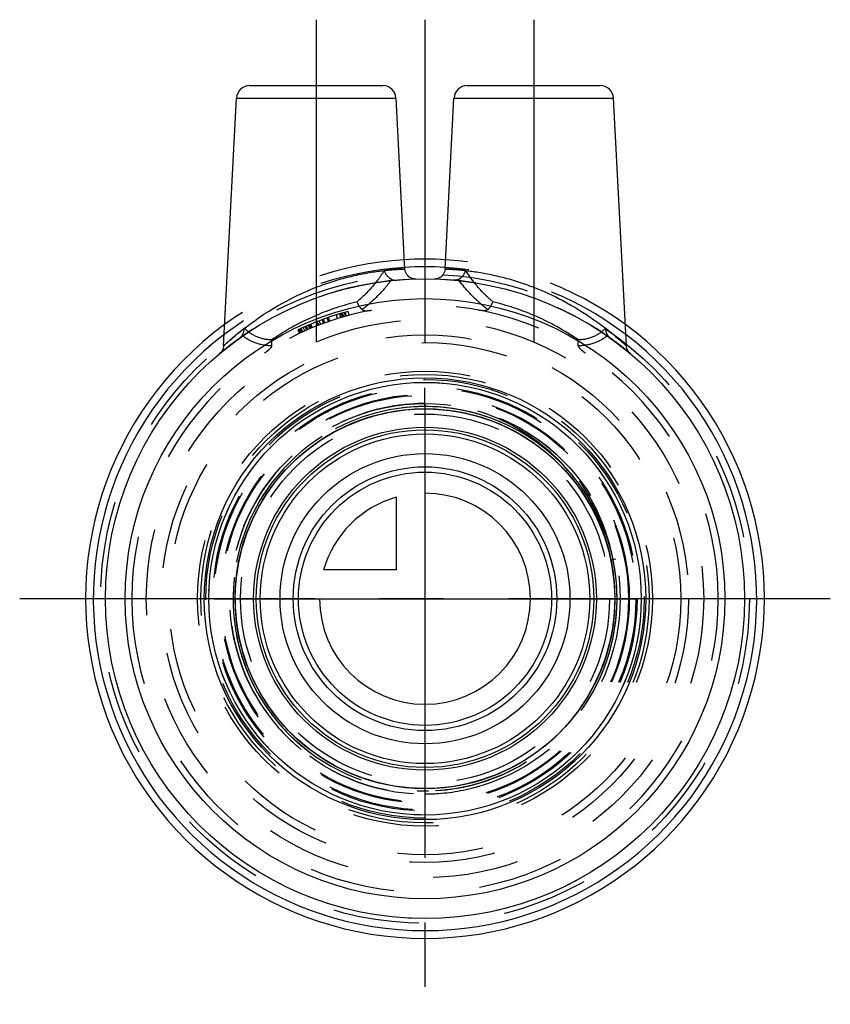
# Model space of a CAD drawing. Header units: millimetres. Extents: x 469.2 to 530.8, y 462.7 to 537.3.
import ezdxf

# ---------------------------------------------------------------- set-up
doc = ezdxf.new("R2010")
doc.units = ezdxf.units.MM
doc.header["$LTSCALE"] = 65.185185
doc.linetypes.add('CENTER', pattern=[0.6, 0.375, -0.075, 0.075, -0.075])
doc.linetypes.add('HIDDEN', pattern=[0.2, 0.1, -0.1])
for name, color, linetype in [('ACHSEN_S', 7, 'CONTINUOUS'), ('FASEN', 7, 'CONTINUOUS'), ('KOERPER', 7, 'CONTINUOUS'), ('KONST.EL_MIT_GEO', 7, 'CONTINUOUS'), ('KURVEN', 7, 'CONTINUOUS')]:
    doc.layers.add(name, color=color, linetype=linetype)

msp = doc.modelspace()

# ---------------------------------------------------------------- linework, layer by layer
at = {"layer": 'ACHSEN_S', "color": 2, "linetype": 'CENTER'}
for p, q in [((500, 537.325), (500, 462.675)), ((530.75, 493.425), (469.25, 493.425))]:
    msp.add_line(p, q, dxfattribs=at)
at = {"layer": 'FASEN', "color": 7, "linetype": 'Continuous'}
for radius in [24.25, 22.75]:
    msp.add_circle((500, 493.425), radius, dxfattribs=at)
at = {"layer": 'KOERPER', "color": 2, "linetype": 'CENTER'}
for p, q in [((491.75, 537.325), (491.75, 509.626)), ((508.25, 537.325), (508.25, 508.044))]:
    msp.add_line(p, q, dxfattribs=at)
at = {"layer": 'KOERPER', "color": 8, "linetype": 'HIDDEN'}
for p, q in [((498.391, 507.735), (499.533, 507.817)), ((499.533, 507.817), (500.677, 507.809)), ((499.604, 507.82), (500.748, 507.806)), ((500, 507.995), (500, 508.225)), ((502.945, 507.521), (504.054, 507.242)), ((503.015, 507.506), (504.123, 507.222)), ((508.17, 505.283), (509.086, 504.597)), ((508.229, 505.242), (509.141, 504.551)), ((513.944, 497.019), (514.186, 495.901)), ((513.962, 496.949), (514.198, 495.83)), ((513.991, 496.892), (514.099, 496.355)), ((514.49, 496.436), (514.099, 496.355)), ((514.099, 496.355), (514.209, 495.76)), ((514.186, 495.901), (514.337, 494.767)), ((514.198, 495.83), (514.344, 494.695)), ((514.337, 494.767), (514.399, 493.624)), ((514.344, 494.695), (514.399, 493.552)), ((514.399, 493.552), (514.364, 492.409)), ((514.399, 493.624), (514.369, 492.48)), ((514.364, 492.409), (514.238, 491.272)), ((514.369, 492.48), (514.249, 491.343)), ((488.216, 485.148), (487.596, 486.11)), ((488.91, 484.239), (488.216, 485.148)), ((489.675, 483.388), (488.91, 484.239)), ((490.504, 482.6), (489.675, 483.388)), ((490.912, 482.255), (490.451, 482.646)), ((491.394, 481.88), (490.504, 482.6)), ((492.217, 481.31), (491.28, 481.966)), ((501.074, 479.065), (499.931, 479.025))]:
    msp.add_line(p, q, dxfattribs=at)
for points in [[(485.917, 490.422), (485.723, 491.55), (485.619, 492.689), (485.606, 493.833), (485.684, 494.975), (485.852, 496.106), (486.109, 497.221), (486.455, 498.312), (486.885, 499.372), (487.399, 500.394), (487.992, 501.373), (488.661, 502.301), (489.401, 503.173), (490.208, 503.984), (491.078, 504.728), (492.003, 505.4), (492.979, 505.997), (493.999, 506.515), (495.057, 506.95), (496.147, 507.3), (497.26, 507.562), (498.391, 507.735)], [(485.902, 490.493), (485.713, 491.621), (485.615, 492.761), (485.608, 493.905), (485.692, 495.046), (485.865, 496.177), (486.129, 497.29), (486.479, 498.38), (486.915, 499.437), (487.434, 500.457), (488.032, 501.433), (488.705, 502.357), (489.45, 503.226), (490.261, 504.032), (491.134, 504.772), (492.063, 505.44), (493.042, 506.032), (494.065, 506.545), (495.125, 506.975), (496.216, 507.319), (497.331, 507.576), (498.463, 507.743), (499.604, 507.82)], [(500.677, 507.809), (501.816, 507.71), (502.945, 507.521)], [(500.748, 507.806), (501.888, 507.701), (503.015, 507.506)], [(503.993, 507.676), (504.567, 507.487), (505.634, 507.064), (506.665, 506.559), (507.651, 505.977), (508.588, 505.32)], [(504.054, 507.242), (505.139, 506.877), (506.19, 506.427), (507.203, 505.894), (508.17, 505.283)], [(504.123, 507.222), (505.206, 506.851), (506.255, 506.395), (507.265, 505.858), (508.229, 505.242)], [(508.588, 505.32), (509.469, 504.594), (510.29, 503.802)], [(509.086, 504.597), (509.944, 503.84), (510.739, 503.018), (511.467, 502.135), (512.122, 501.197), (512.701, 500.21), (513.2, 499.181), (513.615, 498.115), (513.944, 497.019)], [(509.141, 504.551), (509.996, 503.79), (510.787, 502.964), (511.51, 502.078), (512.161, 501.137), (512.735, 500.147), (513.228, 499.115), (513.638, 498.047), (513.962, 496.949)], [(510.29, 503.802), (511.046, 502.95), (511.731, 502.044), (512.344, 501.087), (512.878, 500.088), (513.333, 499.051), (513.704, 497.983), (513.991, 496.892)], [(514.209, 495.76), (514.35, 494.625), (514.4, 493.482), (514.359, 492.338), (514.227, 491.202), (514.006, 490.079), (513.696, 488.978), (513.3, 487.905), (512.82, 486.866), (512.258, 485.869), (511.62, 484.92), (510.908, 484.024), (510.127, 483.188), (509.283, 482.416), (508.379, 481.714), (507.423, 481.086), (506.42, 480.535), (505.377, 480.066), (504.299, 479.682), (503.195, 479.384), (502.07, 479.175), (500.932, 479.055), (499.788, 479.027)], [(514.249, 491.343), (514.038, 490.218), (513.739, 489.114), (513.354, 488.037), (512.884, 486.993), (512.333, 485.991), (511.704, 485.035), (511.001, 484.133), (510.228, 483.289), (509.391, 482.509), (508.495, 481.798), (507.545, 481.16), (506.547, 480.6), (505.509, 480.12), (504.435, 479.725), (503.333, 479.416), (502.211, 479.196), (501.074, 479.065)], [(491.28, 481.966), (490.398, 482.694), (489.576, 483.49), (488.82, 484.349), (488.135, 485.265), (487.525, 486.233), (486.993, 487.246), (486.544, 488.298), (486.179, 489.383), (485.902, 490.493)], [(490.451, 482.646), (489.626, 483.438), (488.866, 484.293), (488.176, 485.206), (487.561, 486.171), (487.024, 487.181), (486.569, 488.231), (486.199, 489.314), (485.917, 490.422)], [(499.931, 479.025), (498.788, 479.076), (497.652, 479.218), (496.532, 479.449), (495.433, 479.768), (494.364, 480.174), (493.329, 480.663), (492.337, 481.233), (491.394, 481.88)], [(499.788, 479.027), (498.646, 479.089), (497.512, 479.242), (496.394, 479.484), (495.298, 479.814), (494.233, 480.23), (493.203, 480.73), (492.217, 481.31)]]:
    msp.add_lwpolyline(points, dxfattribs=at)
for radius in [24.25, 16.405, 14.8]:
    msp.add_circle((500, 493.425), radius, dxfattribs=at)
at = {"layer": 'KOERPER', "color": 7, "linetype": 'Continuous'}
for radius in [14.405, 13]:
    msp.add_circle((500, 493.425), radius, dxfattribs=at)
at = {"layer": 'KOERPER', "color": 8, "linetype": 'HIDDEN'}
for centre, radius, start, end in [((499.995, 493.424), 14.565, 92.11172, 227.45487), ((500.001, 493.43), 14.565, 71.11533, 39.62437), ((499.998, 493.426), 14.798, 93.12287, 161.47895), ((500, 493.443), 14.782, 90.00189, 93.1289), ((499.993, 493.376), 14.619, 75.05374, 88.67195), ((499.994, 493.405), 14.591, 71.61733, 75.02864), ((499.965, 493.356), 14.647, 54.08585, 71.56974), ((499.989, 493.411), 14.587, 39.02224, 54.53113), ((499.957, 493.38), 14.632, 39.07852, 54.00502), ((499.823, 493.752), 14.681, 10.34754, 46.35565), ((500, 493.425), 14.57, 13.04397, 39.1689), ((499.967, 493.436), 14.765, 158.67802, 161.01102), ((499.938, 493.785), 14.562, 10.30185, 13.30532), ((499.98, 493.421), 14.591, 6.2136, 13.53795), ((500.016, 493.429), 14.553, 8.31668, 11.73679), ((499.922, 493.425), 14.647, 351.7843, 8.77471), ((499.95, 493.425), 14.619, 352.57028, 7.49284), ((500, 493.425), 22.25, 180, 360), ((500.016, 493.428), 14.816, 188.11576, 194.64941), ((500, 493.425), 14.57, 273.16774, 353.04337), ((500.02, 493.429), 14.591, 190.68565, 194.09696), ((500.076, 493.458), 14.652, 192.53306, 211.62843), ((500.067, 493.453), 14.872, 194.69172, 210.96431), ((500.06, 493.474), 14.876, 211.0459, 227.31318), ((500.039, 493.456), 14.619, 211.70072, 226.62328), ((500.014, 493.44), 14.591, 225.34404, 230.05969), ((499.996, 493.421), 14.795, 227.35704, 230.62854), ((499.99, 493.412), 14.553, 227.44711, 234.29202), ((499.995, 493.454), 14.599, 274.48228, 284.71027), ((500, 493.442), 14.587, 267.642, 271.05381), ((500, 493.434), 14.809, 269.87135, 272.94393), ((499.992, 493.472), 14.847, 273.162, 286.20191)]:
    msp.add_arc(centre, radius, start, end, dxfattribs=at)
for points in [[(504.083, 507.411), (502.424, 507.896), (500.65, 508.083), (498.927, 507.955)], [(508.722, 505.096), (507.337, 506.131), (505.742, 506.927), (504.083, 507.411)], [(509.965, 504.369), (508.712, 505.503), (507.245, 506.435), (505.687, 507.089)], [(508.985, 504.895), (508.898, 504.963), (508.81, 505.03), (508.722, 505.096)]]:
    msp.add_open_spline(points, degree=3, dxfattribs=at)
at = {"layer": 'KONST.EL_MIT_GEO', "color": 7, "linetype": 'Continuous'}
for p, q in [((486.699, 532.325), (496.801, 532.325)), ((503.199, 532.325), (513.301, 532.325)), ((484.716, 512.596), (485.7, 531.377)), ((485.7, 531.377), (497.8, 531.377)), ((498.479, 518.422), (497.8, 531.377)), ((501.521, 518.422), (502.2, 531.377)), ((502.2, 531.377), (514.3, 531.377)), ((515.284, 512.589), (514.3, 531.377))]:
    msp.add_line(p, q, dxfattribs=at)
at = {"layer": 'KONST.EL_MIT_GEO', "color": 8, "linetype": 'HIDDEN'}
for p, q in [((493.834, 514.804), (493.751, 515.092)), ((493.98, 514.845), (493.899, 515.134)), ((494.036, 514.861), (493.956, 515.15)), ((494.241, 514.917), (494.164, 515.207)), ((491.873, 514.137), (491.763, 514.417)), ((491.907, 514.151), (491.798, 514.43)), ((491.935, 514.162), (491.827, 514.442)), ((492.085, 514.22), (491.978, 514.5)), ((492.299, 514.3), (492.195, 514.581)), ((492.373, 514.327), (492.27, 514.609)), ((492.406, 514.339), (492.303, 514.621)), ((492.672, 514.433), (492.573, 514.717)), ((492.759, 514.464), (492.661, 514.747)), ((492.772, 514.468), (492.675, 514.752)), ((493.371, 514.665), (493.282, 514.951)), ((493.621, 514.741), (493.535, 515.029)), ((493.733, 514.774), (493.648, 515.062)), ((493.805, 514.795), (493.722, 515.083)), ((490.343, 513.803), (490.471, 513.531)), ((490.57, 513.578), (490.443, 513.85)), ((490.667, 513.623), (490.541, 513.895)), ((490.555, 513.902), (490.681, 513.629)), ((490.72, 513.647), (490.595, 513.92)), ((490.889, 513.724), (490.766, 513.998)), ((491.029, 513.786), (490.908, 514.061)), ((491.077, 513.807), (490.956, 514.082)), ((491.12, 513.826), (491, 514.101)), ((491.272, 513.892), (491.155, 514.168)), ((491.308, 513.907), (491.191, 514.183)), ((491.32, 513.912), (491.203, 514.188)), ((491.379, 513.937), (491.263, 514.214)), ((491.438, 513.962), (491.322, 514.238)), ((491.46, 513.971), (491.345, 514.248))]:
    msp.add_line(p, q, dxfattribs=at)
at = {"layer": 'KONST.EL_MIT_GEO', "color": 7, "linetype": 'Continuous'}
for points in [[(499.301, 517.665), (499.189, 517.67), (499.077, 517.69), (498.97, 517.726), (498.868, 517.777), (498.775, 517.842), (498.692, 517.919), (498.621, 518.008), (498.563, 518.105), (498.519, 518.21), (498.491, 518.32), (498.479, 518.423)], [(501.521, 518.423), (501.509, 518.32), (501.481, 518.21), (501.437, 518.105), (501.379, 518.008), (501.308, 517.919), (501.225, 517.842), (501.132, 517.777), (501.03, 517.726), (500.923, 517.69), (500.811, 517.67), (500.699, 517.665)], [(484.716, 512.588), (484.713, 512.554), (484.692, 512.431), (484.651, 512.313), (484.593, 512.203), (484.519, 512.103), (484.43, 512.017)], [(515.57, 512.017), (515.481, 512.103), (515.407, 512.203), (515.349, 512.313), (515.308, 512.431), (515.287, 512.554), (515.284, 512.588)]]:
    msp.add_lwpolyline(points, dxfattribs=at)
at = {"layer": 'KONST.EL_MIT_GEO', "color": 8, "linetype": 'HIDDEN'}
for radius in [24.607, 21.143, 20, 19.414, 17.25, 17, 16.625, 16.086, 15.5, 15.43, 14]:
    msp.add_circle((500, 493.425), radius, dxfattribs=at)
at = {"layer": 'KONST.EL_MIT_GEO', "color": 7, "linetype": 'Continuous'}
for radius in [16.75, 16.405, 12.5, 11, 10]:
    msp.add_circle((500, 493.425), radius, dxfattribs=at)
for centre, radius, start, end in [((486.699, 531.325), 1, 89.99993, 177), ((496.801, 531.325), 1, 3.00001, 90.00007), ((503.199, 531.325), 1, 89.99993, 176.99999), ((513.301, 531.325), 1, 3, 90.00007), ((500, 493.425), 25.75, 86.48276, 93.51724), ((500, 493.425), 25.164, 86.51124, 93.48876), ((500, 493.425), 25.75, 126.1935, 53.8065), ((500, 493.425), 25.164, 127.28266, 52.71734), ((499.121, 495.168), 23.764, 47.14413, 48.11743)]:
    msp.add_arc(centre, radius, start, end, dxfattribs=at)
at = {"layer": 'KONST.EL_MIT_GEO', "color": 8, "linetype": 'HIDDEN'}
for centre, radius, start, end in [((500, 493.425), 25.75, 93.51724, 126.1935), ((500, 493.425), 25.75, 53.8065, 86.48276), ((500, 493.425), 25.164, 93.48876, 127.28266), ((500, 493.425), 25.164, 52.71734, 86.51124), ((500, 493.425), 24.25, 91.65344, 129.94582), ((500, 493.425), 24.25, 50.05472, 88.3466), ((499.25, 497.407), 19.039, 103.36117, 113.1985), ((500.75, 497.406), 19.039, 66.80174, 76.6386), ((500, 493.425), 22.25, 0, 180), ((500, 493.425), 22.55, 105.03289, 115.32394), ((500.397, 496.566), 19.951, 55.6747, 66.82006), ((500, 493.425), 14.8, 90, 270)]:
    msp.add_arc(centre, radius, start, end, dxfattribs=at)
at = {"layer": 'KONST.EL_MIT_GEO', "color": 7, "linetype": 'Continuous'}
for points, knots in [([(491.75, 517.036), (492.165, 517.197), (492.99, 517.489), (494.214, 517.836), (495.365, 518.088), (496.254, 518.231), (496.887, 518.309), (497.29, 518.35), (497.638, 518.379), (497.929, 518.398), (498.157, 518.411), (498.31, 518.416), (498.397, 518.421), (498.442, 518.419), (498.461, 518.426), (498.478, 518.42), (498.479, 518.423)], [0, 0, 0, 0, 0.193417, 0.380036, 0.552893, 0.704981, 0.771258, 0.830096, 0.880917, 0.923204, 0.956547, 0.980603, 0.989072, 0.99514, 0.998785, 1, 1, 1, 1]), ([(501.521, 518.423), (501.52, 518.421), (501.542, 518.425), (501.556, 518.42), (501.604, 518.421), (501.689, 518.416), (501.843, 518.411), (502.071, 518.398), (502.362, 518.379), (502.71, 518.35), (503.113, 518.309), (503.746, 518.231), (504.635, 518.088), (505.786, 517.836), (507.01, 517.489), (507.835, 517.197), (508.25, 517.036)], [0, 0, 0, 0, 0.001214, 0.004858, 0.010925, 0.019394, 0.043448, 0.076792, 0.119078, 0.169899, 0.228738, 0.295016, 0.447106, 0.619966, 0.806587, 1, 1, 1, 1]), ([(485.074, 512.914), (485.417, 513.22), (487.424, 514.905), (489.736, 516.251), (491.75, 517.036)], [0, 0, 0, 0, 0.175234, 1, 1, 1, 1]), ([(508.25, 517.036), (509.005, 516.741), (511.419, 515.636), (513.615, 514.089), (514.986, 512.86)], [0, 0, 0, 0, 0.305489, 1, 1, 1, 1]), ([(484.716, 512.588), (484.712, 512.578), (484.77, 512.648), (484.812, 512.671), (484.939, 512.796), (485.023, 512.868), (485.074, 512.914)], [0, 0, 0, 0, 0.065456, 0.258988, 0.573886, 1, 1, 1, 1])]:
    msp.add_open_spline(points, degree=3, knots=knots, dxfattribs=at)
at = {"layer": 'KONST.EL_MIT_GEO', "color": 8, "linetype": 'HIDDEN'}
for points, knots in [([(496.917, 518.311), (496.783, 518.098), (496.188, 517.228), (495.455, 516.456), (494.85, 515.93)], [0, 0, 0, 0, 0.239151, 1, 1, 1, 1]), ([(498.479, 518.423), (498.473, 518.429), (498.432, 518.412), (498.363, 518.425), (498.233, 518.411), (498.06, 518.406), (497.837, 518.392), (497.451, 518.365), (497.139, 518.336), (496.917, 518.311)], [0, 0, 0, 0, 0.016256, 0.064952, 0.145662, 0.257763, 0.400435, 0.572663, 1, 1, 1, 1]), ([(497.473, 517.63), (497.408, 517.66), (497.155, 517.822), (496.982, 518.094), (496.917, 518.311)], [0, 0, 0, 0, 0.240535, 1, 1, 1, 1]), ([(503.083, 518.311), (502.861, 518.336), (502.55, 518.365), (502.163, 518.392), (501.941, 518.406), (501.766, 518.412), (501.639, 518.422), (501.565, 518.416), (501.529, 518.426), (501.521, 518.423)], [0, 0, 0, 0, 0.427327, 0.599551, 0.742223, 0.854325, 0.935037, 0.983738, 1, 1, 1, 1]), ([(502.527, 517.63), (502.592, 517.66), (502.845, 517.822), (503.018, 518.094), (503.083, 518.311)], [0, 0, 0, 0, 0.240533, 1, 1, 1, 1]), ([(505.15, 515.93), (504.942, 516.111), (504.17, 516.828), (503.495, 517.652), (503.083, 518.311)], [0, 0, 0, 0, 0.261969, 1, 1, 1, 1]), ([(497.473, 517.63), (497.325, 517.424), (496.665, 516.58), (495.874, 515.843), (495.23, 515.342)], [0, 0, 0, 0, 0.237554, 1, 1, 1, 1]), ([(504.77, 515.342), (504.547, 515.515), (503.723, 516.197), (502.987, 516.99), (502.527, 517.63)], [0, 0, 0, 0, 0.263404, 1, 1, 1, 1]), ([(495.23, 515.342), (495.192, 515.377), (495.032, 515.55), (494.917, 515.76), (494.85, 515.93)], [0, 0, 0, 0, 0.223309, 1, 1, 1, 1]), ([(504.77, 515.342), (504.809, 515.377), (504.968, 515.55), (505.083, 515.76), (505.15, 515.93)], [0, 0, 0, 0, 0.223311, 1, 1, 1, 1]), ([(495.23, 515.342), (495.314, 515.266), (495.583, 515.25), (495.811, 515.277), (495.934, 515.3)], [0, 0, 0, 0, 0.473994, 1, 1, 1, 1]), ([(504.77, 515.342), (504.686, 515.266), (504.417, 515.25), (504.189, 515.277), (504.066, 515.3)], [0, 0, 0, 0, 0.474005, 1, 1, 1, 1]), ([(491.75, 514.906), (491.445, 514.776), (490.269, 514.237), (489.147, 513.583), (488.353, 513.042)], [0, 0, 0, 0, 0.256716, 1, 1, 1, 1]), ([(486.299, 513.932), (486.081, 513.763), (485.773, 513.516), (485.394, 513.194), (485.165, 512.996), (484.983, 512.83), (484.842, 512.711), (484.768, 512.627), (484.721, 512.6), (484.716, 512.588)], [0, 0, 0, 0, 0.399353, 0.570005, 0.717067, 0.837058, 0.926255, 0.981366, 1, 1, 1, 1]), ([(488.353, 513.042), (487.955, 513.06), (487.187, 513.214), (486.55, 513.671), (486.299, 513.932)], [0, 0, 0, 0, 0.523786, 1, 1, 1, 1]), ([(513.701, 513.932), (513.45, 513.671), (512.813, 513.214), (512.045, 513.06), (511.647, 513.042)], [0, 0, 0, 0, 0.476219, 1, 1, 1, 1]), ([(515.284, 512.588), (515.25, 512.626), (515.098, 512.751), (514.796, 513.037), (514.305, 513.451), (513.919, 513.763), (513.701, 513.932)], [0, 0, 0, 0, 0.073816, 0.283015, 0.600689, 1, 1, 1, 1]), ([(488.37, 512.597), (487.947, 512.61), (487.138, 512.737), (486.422, 513.145), (486.132, 513.391)], [0, 0, 0, 0, 0.526697, 1, 1, 1, 1]), ([(488.37, 512.597), (488.375, 512.631), (488.387, 512.779), (488.373, 512.929), (488.353, 513.042)], [0, 0, 0, 0, 0.227797, 1, 1, 1, 1]), ([(511.63, 512.597), (511.625, 512.631), (511.613, 512.779), (511.627, 512.929), (511.647, 513.042)], [0, 0, 0, 0, 0.227804, 1, 1, 1, 1]), ([(513.868, 513.391), (513.578, 513.146), (512.862, 512.737), (512.053, 512.61), (511.63, 512.597)], [0, 0, 0, 0, 0.473281, 1, 1, 1, 1]), ([(488.37, 512.597), (488.362, 512.538), (488.29, 512.425), (488.105, 512.242), (487.939, 512.123), (487.825, 512.048)], [0, 0, 0, 0, 0.2282, 0.481007, 1, 1, 1, 1]), ([(511.63, 512.597), (511.638, 512.538), (511.71, 512.425), (511.895, 512.242), (512.061, 512.123), (512.175, 512.048)], [0, 0, 0, 0, 0.228202, 0.481009, 1, 1, 1, 1])]:
    msp.add_open_spline(points, degree=3, knots=knots, dxfattribs=at)
for points in [[(497.473, 517.63), (497.591, 517.576), (497.731, 517.569), (497.861, 517.58)], [(502.527, 517.63), (502.409, 517.576), (502.269, 517.569), (502.139, 517.58)], [(486.132, 513.391), (486.233, 513.55), (486.286, 513.744), (486.299, 513.932)], [(513.868, 513.391), (513.767, 513.55), (513.714, 513.744), (513.701, 513.932)], [(486.132, 513.391), (486.068, 513.29), (485.975, 513.208), (485.879, 513.139)], [(513.868, 513.391), (513.932, 513.29), (514.025, 513.208), (514.121, 513.139)]]:
    msp.add_open_spline(points, degree=3, dxfattribs=at)
at = {"layer": 'KURVEN', "color": 8, "linetype": 'HIDDEN'}
for p, q in [((500, 508.175), (500, 509.425)), ((487.498, 493.425), (487.2, 493.425)), ((512.502, 493.425), (512.8, 493.425)), ((500, 478.675), (500, 477.425))]:
    msp.add_line(p, q, dxfattribs=at)
at = {"layer": 'KURVEN', "color": 40, "linetype": 'Continuous'}
for p, q in [((500, 508.175), (500, 478.675)), ((497.8, 501.117), (497.8, 495.625)), ((497.8, 495.625), (492.308, 495.625)), ((484, 493.425), (516, 493.425))]:
    msp.add_line(p, q, dxfattribs=at)
at = {"layer": 'KURVEN', "color": 8, "linetype": 'HIDDEN'}
msp.add_circle((500, 493.425), 16, dxfattribs=at)
at = {"layer": 'KURVEN', "color": 40, "linetype": 'Continuous'}
for radius in [12.8, 9.6]:
    msp.add_circle((500, 493.425), radius, dxfattribs=at)
for start, end in [(180, 90), (105.96201, 164.03799)]:
    msp.add_arc((500, 493.425), 8, start, end, dxfattribs=at)

doc.saveas('drawing.dxf')
